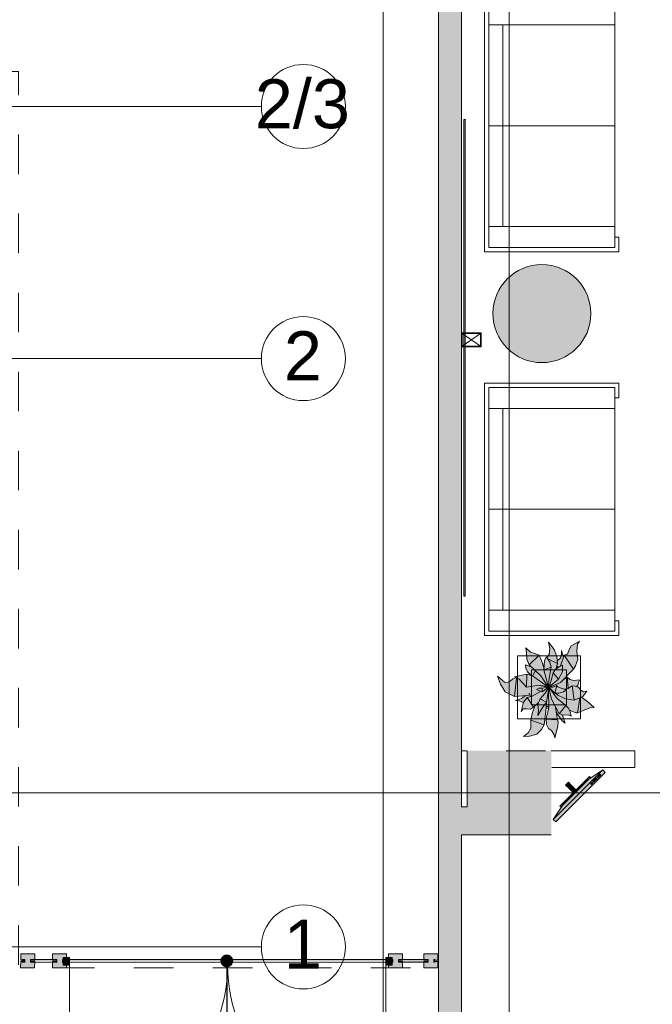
# Model space of a CAD drawing. Header units: millimetres. Extents: x -14761 to 157739, y -22400 to 107990.
# Tile 19 of 256: x 32953 to 37472, y 16490 to 23519. Entities that reach past the tile are written whole.
import ezdxf

# ---------------------------------------------------------------- set-up
doc = ezdxf.new("R2010")
doc.units = ezdxf.units.MM
doc.header["$MEASUREMENT"] = 0
doc.linetypes.add('Wipeout_Contour', pattern=[1000, 0, -1000])
doc.linetypes.add('Штриховая', pattern=[564.444447, 282.222223, -282.222223])
for name, color, linetype in [('АИ - Фасадная отделка', 7, 'Continuous'), ('Интерьер - Мебель', 7, 'Continuous'), ('Конструктив - ГКЛ', 7, 'Continuous'), ('Конструктив - Колонны', 7, 'Continuous'), ('Конструктив - Стены наружние фасад', 7, 'Continuous'), ('Конструктив - Фасадные стены сущ', 7, 'Continuous'), ('Местность - Забор', 7, 'Continuous'), ('Элемент Модели - Зона', 7, 'Continuous'), ('Элемент модели - Зоны уличных помещений', 7, 'Continuous'), ('Элемент Модели - Оси', 7, 'Continuous'), ('Элемент модели - Оси Улица Бани', 7, 'Continuous')]:
    doc.layers.add(name, color=color, linetype=linetype)
doc.styles.add('СГЕНЕРИР_СТИЛЬ_1', font='txt')
doc.dimstyles.new('СГЕНЕРИР_СТИЛЬ__1', dxfattribs={"dimtxt": 0.18, "dimasz": 182.4, "dimexe": 0.18, "dimexo": 0.0625, "dimgap": 0.09, "dimtad": 0, "dimtih": 1, "dimtoh": 1, "dimdec": 4, "dimzin": 0, "dimdsep": 46, "dimcen": 0.09, "dimadec": 0, "dimazin": 0, "dimtfac": 1, "dimtdec": 4, "dimtmove": 0, "dimatfit": 3, "dimldrblk": 'ARROWHEAD_11', "dimfxl": 0, "dimtolj": 1, "dimtzin": 0, "dimarcsym": 0})

# ---------------------------------------------------------------- blocks, each defined once
blk = doc.blocks.new('ARROWHEAD_11')
at = {"color": 0, "linetype": 'Continuous', "lineweight": 0}
blk.add_line((0, 0), (-1, 0), dxfattribs=at)
at = {"color": 0, "linetype": 'Continuous', "lineweight": 0, "const_width": 0.25, "flags": 128}
blk.add_lwpolyline([(-0.125, 0, 1), (0.125, 0, 1)], format="xyb", close=True, dxfattribs=at)

msp = doc.modelspace()

# ---------------------------------------------------------------- hatches: boundary and pattern name
at = {"layer": 'АИ - Фасадная отделка', "linetype": 'Continuous', "lineweight": 0, "true_color": 0xffffff}
msp.add_hatch(color=7, dxfattribs=at).paths.add_polyline_path([(36136.4, 19403.2), (36136.4, 22805.6), (36126.4, 22805.6), (36126.4, 19403.2)])
at = {"layer": 'Интерьер - Мебель', "linetype": 'Continuous', "lineweight": 0, "true_color": 0x3f3f3f}
msp.add_hatch(color=250, dxfattribs=at).paths.add_polyline_path([(36683.4, 21071.2, 1), (36683.4, 21771.2, 1)])
at = {"layer": 'Интерьер - Мебель', "linetype": 'Continuous', "lineweight": 0, "true_color": 0xffffff}
for points in [[(36365.4, 18832), (36388.8, 18774.7), (36421.4, 18720.4), (36486.8, 18688.5), (36566.7, 18693.9), (36539, 18675.2), (36495.9, 18659.1), (36521.8, 18655.5), (36550.4, 18643.8), (36535.3, 18579.7), (36550.8, 18598.3), (36593.6, 18598), (36601.2, 18597.4), (36624.6, 18611.7), (36633.6, 18619.8), (36613, 18565.9), (36606.5, 18525.1), (36605.1, 18469), (36586.1, 18427.3), (36551.4, 18400.8), (36595.2, 18404.6), (36646.4, 18419.3), (36681.1, 18452.6), (36699.1, 18485.6), (36714.8, 18607.4), (36730, 18593.5), (36713.4, 18529.4), (36715.4, 18487.5), (36729.7, 18459.7), (36752.5, 18444.8), (36770.1, 18414.7), (36774.9, 18392.3), (36797.6, 18474.6), (36796.9, 18513.6), (36786.2, 18570.1), (36824.8, 18518.3), (36848.8, 18496.1), (36831.9, 18555.5), (36861.8, 18555.7), (36873.4, 18556.9), (36892.1, 18547.5), (36881, 18588.9), (36931.7, 18571.3), (37027.3, 18606.2), (37057.4, 18609), (36966.9, 18682.9), (36976.5, 18687.1), (37004.3, 18726.6), (36980.5, 18720.7), (36962.7, 18732), (36944.2, 18753.4), (36932.9, 18757.4), (36941.1, 18767.7), (36952.5, 18805.5), (36911.7, 18800.9), (36882.2, 18808.5), (36863.4, 18824.6), (36844.6, 18812.8), (36908.3, 18881.6), (36924.1, 18905.4), (36939.4, 18951.2), (36933.6, 19010.7), (36938.3, 19060), (36952.8, 19083.3), (36891, 19046.5), (36865.4, 18990.6), (36843.6, 18981.9), (36838.6, 18969.2), (36823.6, 19016.4), (36824.8, 18991.2), (36817.3, 18961.5), (36794.3, 18944.1), (36791, 18973.5), (36771.8, 19023.6), (36729.8, 19076.6), (36741.4, 19029.2), (36736.2, 18988.3), (36719.9, 18967), (36716.1, 18971.7), (36705.3, 18950.9), (36698.7, 18885), (36688.4, 18925.3), (36663.3, 18983.7), (36603.2, 19003.7), (36568.6, 19035.1), (36574.8, 18999.7), (36576.2, 18954.1), (36592, 18913.1), (36606.5, 18899.4), (36565.5, 18913.2), (36569, 18890.4), (36580.4, 18863.4), (36604.2, 18839.1), (36575.6, 18846.5), (36487.5, 18828.5), (36504.1, 18819.3), (36476.5, 18814.7), (36466.6, 18805.6), (36450.2, 18793.9), (36436.2, 18788.2), (36416.2, 18790.3)], [(36782.5, 17792.1), (37136.1, 18145.6), (37118.4, 18163.3), (37012.3, 18092.6), (36835.6, 17915.8), (36764.9, 17809.7)], [(36817.9, 17898.1), (37030, 18110.3), (37023, 18117.3), (36810.8, 17905.2)], [(36858.6, 18048.4), (36879.8, 18069.6), (36872.7, 18076.7), (36851.5, 18055.5)], [(36908, 18002.4), (36925.7, 18020.1), (36878, 18067.8), (36860.3, 18050.2)]]:
    msp.add_hatch(color=7, dxfattribs=at).paths.add_polyline_path(points)
at = {"layer": 'Конструктив - Стены наружние фасад', "linetype": 'Continuous', "lineweight": 0, "true_color": 0x000000}
for points in [[(35945, 15257), (35960, 15257), (35960, 24120), (35945, 24120)], [(35990, 24120), (35960, 24120), (35960, 17900), (35990, 17900)], [(36110, 24120), (35990, 24120), (35990, 17900), (36110, 17900)], [(35990, 17700), (35960, 17700), (35960, 15257), (35990, 15257)], [(35990, 15257), (36110, 15257), (36110, 17700), (35990, 17700)]]:
    msp.add_hatch(color=18, dxfattribs=at).paths.add_polyline_path(points)
at = {"layer": 'Конструктив - Фасадные стены сущ', "linetype": 'Continuous', "lineweight": 0, "true_color": 0x000000}
for points in [[(35990, 17700), (35990, 17900), (35960, 17900), (35960, 17700)], [(36110, 17700), (36110, 17900), (35990, 17900), (35990, 17700)], [(36110, 17700), (36150, 17700), (36150, 17900), (36110, 17900)]]:
    msp.add_hatch(color=18, dxfattribs=at).paths.add_polyline_path(points)
at = {"layer": 'Местность - Забор', "linetype": 'Continuous', "lineweight": 0, "true_color": 0x000000}
for points in [[(33258.5, 16809.5), (33258.5, 16789.5), (35618.4, 16790), (35618.4, 16810)], [(33263.4, 16825), (33263.4, 16770), (33308.4, 16770), (33308.4, 16825)], [(35613.4, 16770), (35613.4, 16825), (35568.4, 16825), (35568.4, 16770)]]:
    msp.add_hatch(color=18, dxfattribs=at).paths.add_polyline_path(points)

# ---------------------------------------------------------------- linework, layer by layer
at = {"layer": 'АИ - Фасадная отделка', "color": 7, "linetype": 'Continuous', "lineweight": 15}
for q in [(36126.4, 22805.6), (36136.4, 19403.2)]:
    msp.add_line((36136.4, 22805.6), q, dxfattribs=at)
at = {"layer": 'АИ - Фасадная отделка', "color": 7, "linetype": 'Continuous', "lineweight": 15, "flags": 128}
msp.add_lwpolyline([(36136.4, 19403.2), (36126.4, 19403.2), (36126.4, 22805.6), (36136.4, 22805.6)], close=True, dxfattribs=at)
at = {"layer": 'АИ - Фасадная отделка', "color": 7, "linetype": 'Continuous', "lineweight": 15}
msp.add_point((36136.4, 22805.6), dxfattribs=at)
at = {"layer": 'Интерьер - Мебель', "color": 7, "linetype": 'Continuous', "lineweight": 15}
for p, q in [((36273.5, 21861.8), (36273.5, 23661.8)), ((36303.5, 23631.8), (36303.5, 21891.8)), ((37203.5, 21891.8), (37203.5, 23631.8)), ((37203.5, 23481.8), (36303.5, 23481.8)), ((36403.5, 22041.8), (36403.5, 23481.8)), ((37203.5, 22761.8), (36303.5, 22761.8)), ((37203.5, 22041.8), (36303.5, 22041.8)), ((37233.5, 21966.8), (37203.5, 21966.8)), ((37233.5, 21861.8), (37233.5, 21966.8)), ((37233.5, 21861.8), (36273.5, 21861.8)), ((36303.5, 21891.8), (37203.5, 21891.8)), ((36273.5, 19123.8), (36273.5, 20923.8)), ((37233.5, 20923.8), (36273.5, 20923.8)), ((37203.5, 20893.8), (36303.5, 20893.8)), ((36303.5, 20893.8), (36303.5, 19153.8)), ((37203.5, 19153.8), (37203.5, 20893.8)), ((37233.5, 20923.8), (37233.5, 20818.8)), ((37233.5, 20818.8), (37203.5, 20818.8)), ((37203.5, 20743.8), (36303.5, 20743.8)), ((36403.5, 19303.8), (36403.5, 20743.8)), ((37203.5, 20023.8), (36303.5, 20023.8)), ((37203.5, 19303.8), (36303.5, 19303.8)), ((37233.5, 19228.8), (37203.5, 19228.8)), ((37233.5, 19123.8), (37233.5, 19228.8)), ((37233.5, 19123.8), (36273.5, 19123.8)), ((36303.5, 19153.8), (37203.5, 19153.8)), ((36729.8, 19076.6), (36741.4, 19029.2)), ((36729.8, 19076.6), (36771.8, 19023.6)), ((36729.8, 19076.6), (36741.4, 19029.2)), ((36729.8, 19076.6), (36771.8, 19023.6)), ((36891, 19046.5), (36952.8, 19083.3)), ((36891, 19046.5), (36952.8, 19083.3)), ((36933.6, 19010.7), (36938.3, 19060)), ((36933.6, 19010.7), (36938.3, 19060)), ((36938.3, 19060), (36952.8, 19083.3)), ((36938.3, 19060), (36952.8, 19083.3)), ((36568.6, 19035.1), (36574.8, 18999.7)), ((36568.6, 19035.1), (36603.2, 19003.7)), ((36568.6, 19035.1), (36574.8, 18999.7)), ((36568.6, 19035.1), (36603.2, 19003.7)), ((36574.8, 18999.7), (36576.2, 18954.1)), ((36574.8, 18999.7), (36576.2, 18954.1)), ((36592, 18913.1), (36663.3, 18983.7)), ((36592, 18913.1), (36663.3, 18983.7)), ((36603.2, 19003.7), (36633.1, 18994.5)), ((36603.2, 19003.7), (36633.1, 18994.5)), ((36633.1, 18994.5), (36663.3, 18983.7)), ((36633.1, 18994.5), (36663.3, 18983.7)), ((36663.3, 18983.7), (36688.4, 18925.3)), ((36663.3, 18983.7), (36688.4, 18925.3)), ((36719.9, 18967), (36736.2, 18988.3)), ((36719.9, 18967), (36736.2, 18988.3)), ((36736.2, 18988.3), (36741.4, 19029.2)), ((36736.2, 18988.3), (36741.4, 19029.2)), ((36771.8, 19023.6), (36791, 18973.5)), ((36771.8, 19023.6), (36791, 18973.5)), ((36816.7, 18906.9), (36843.6, 18981.9)), ((36816.7, 18906.9), (36843.6, 18981.9)), ((36817.3, 18961.5), (36824.8, 18991.2)), ((36817.3, 18961.5), (36824.8, 18991.2)), ((36823.6, 19016.4), (36824.8, 18991.2)), ((36823.6, 19016.4), (36838.6, 18969.2)), ((36823.6, 19016.4), (36824.8, 18991.2)), ((36823.6, 19016.4), (36838.6, 18969.2)), ((36843.6, 18981.9), (36865.4, 18990.6)), ((36843.6, 18981.9), (36865.4, 18990.6)), ((36843.6, 18981.9), (36908.3, 18881.6)), ((36843.6, 18981.9), (36908.3, 18881.6)), ((36865.4, 18990.6), (36875.3, 19015.9)), ((36865.4, 18990.6), (36875.3, 19015.9)), ((36875.3, 19015.9), (36891, 19046.5)), ((36875.3, 19015.9), (36891, 19046.5)), ((36933.6, 19010.7), (36939.4, 18951.2)), ((36933.6, 19010.7), (36939.4, 18951.2)), ((36508.4, 18978.5), (36508.4, 18528.5)), ((36958.4, 18978.5), (36508.4, 18978.5)), ((36565.5, 18913.2), (36569, 18890.4)), ((36565.5, 18913.2), (36606.5, 18899.4)), ((36565.5, 18913.2), (36569, 18890.4)), ((36565.5, 18913.2), (36606.5, 18899.4)), ((36576.2, 18954.1), (36592, 18913.1)), ((36576.2, 18954.1), (36592, 18913.1)), ((36592, 18913.1), (36675.5, 18835.9)), ((36592, 18913.1), (36675.5, 18835.9)), ((36688.4, 18925.3), (36698.7, 18885.1)), ((36688.4, 18925.3), (36698.7, 18885.1)), ((36698.3, 18879), (36702.3, 18945.1)), ((36698.3, 18879), (36702.3, 18945.1)), ((36702.3, 18945.1), (36716.1, 18971.7)), ((36702.3, 18945.1), (36716.1, 18971.7)), ((36716.1, 18971.7), (36740, 18931.6)), ((36716.1, 18971.7), (36740, 18931.6)), ((36726.8, 18955.9), (36794.7, 18923.6)), ((36726.8, 18955.9), (36794.7, 18923.6)), ((36740, 18931.6), (36750.1, 18897.4)), ((36740, 18931.6), (36750.1, 18897.4)), ((36784.5, 18886.9), (36794.7, 18923.6)), ((36784.5, 18886.9), (36794.7, 18923.6)), ((36791, 18973.5), (36794.7, 18923.6)), ((36791, 18973.5), (36794.7, 18923.6)), ((36794.3, 18944.1), (36817.3, 18961.5)), ((36794.3, 18944.1), (36817.3, 18961.5)), ((36806.7, 18900.2), (36830.8, 18911.3)), ((36806.7, 18900.2), (36830.8, 18911.3)), ((36830, 18863.3), (36830.8, 18911.3)), ((36830, 18863.3), (36830.8, 18911.3)), ((36924.1, 18905.4), (36939.4, 18951.2)), ((36924.1, 18905.4), (36939.4, 18951.2)), ((36958.4, 18528.5), (36958.4, 18978.5)), ((36487.5, 18828.5), (36575.6, 18846.5)), ((36487.5, 18828.5), (36575.6, 18846.5)), ((36569, 18890.4), (36580.4, 18863.4)), ((36569, 18890.4), (36580.4, 18863.4)), ((36572.9, 18755.3), (36575.6, 18846.5)), ((36572.9, 18755.3), (36575.6, 18846.5)), ((36575.6, 18846.5), (36615.6, 18835.5)), ((36575.6, 18846.5), (36615.6, 18835.5)), ((36580.4, 18863.4), (36604.2, 18839.1)), ((36580.4, 18863.4), (36604.2, 18839.1)), ((36608.4, 18878.5), (36608.4, 18628.5)), ((36858.4, 18878.5), (36608.4, 18878.5)), ((36619.9, 18835.5), (36635.8, 18870.2)), ((36619.9, 18835.5), (36635.8, 18870.2)), ((36695.1, 18897.7), (36699.4, 18899.1)), ((36695.1, 18897.7), (36699.4, 18899.1)), ((36698.3, 18879), (36750.1, 18897.4)), ((36698.3, 18879), (36750.1, 18897.4)), ((36698.3, 18879), (36731.9, 18755.2)), ((36698.3, 18879), (36731.9, 18755.2)), ((36735.2, 18817.6), (36750.1, 18897.4)), ((36735.2, 18817.6), (36750.1, 18897.4)), ((36751, 18802.2), (36764.3, 18857.6)), ((36751, 18802.2), (36764.3, 18857.6)), ((36764.3, 18857.6), (36781, 18883.4)), ((36764.3, 18857.6), (36781, 18883.4)), ((36764.3, 18857.6), (36803.3, 18812.2)), ((36764.3, 18857.6), (36803.3, 18812.2)), ((36781, 18883.4), (36806.7, 18900.2)), ((36781, 18883.4), (36806.7, 18900.2)), ((36790.7, 18905.2), (36801.8, 18897.5)), ((36790.7, 18905.2), (36801.8, 18897.5)), ((36803.3, 18812.2), (36830, 18863.3)), ((36803.3, 18812.2), (36830, 18863.3)), ((36816.9, 18787.6), (36908.3, 18881.6)), ((36816.9, 18787.6), (36908.3, 18881.6)), ((36858.4, 18628.5), (36858.4, 18878.5)), ((36908.3, 18881.6), (36924.1, 18905.4)), ((36908.3, 18881.6), (36924.1, 18905.4)), ((36365.4, 18832), (36388.8, 18774.7)), ((36365.4, 18832), (36416.2, 18790.3)), ((36365.4, 18832), (36388.8, 18774.7)), ((36365.4, 18832), (36416.2, 18790.3)), ((36388.8, 18774.7), (36421.4, 18720.4)), ((36388.8, 18774.7), (36421.4, 18720.4)), ((36416.2, 18790.3), (36436.2, 18788.2)), ((36416.2, 18790.3), (36436.2, 18788.2)), ((36436.2, 18788.2), (36456.7, 18796.5)), ((36436.2, 18788.2), (36456.7, 18796.5)), ((36456.7, 18796.5), (36476.5, 18814.7)), ((36456.7, 18796.5), (36476.5, 18814.7)), ((36476.5, 18814.7), (36499.3, 18822)), ((36476.5, 18814.7), (36499.3, 18822)), ((36486.8, 18688.5), (36503.1, 18817.5)), ((36486.8, 18688.5), (36503.1, 18817.5)), ((36487.5, 18828.5), (36520.7, 18810.2)), ((36487.5, 18828.5), (36520.7, 18810.2)), ((36520.7, 18810.2), (36572.9, 18755.3)), ((36520.7, 18810.2), (36572.9, 18755.3)), ((36572.9, 18755.3), (36660.7, 18768.2)), ((36572.9, 18755.3), (36660.7, 18768.2)), ((36615.6, 18835.5), (36724.3, 18757.9)), ((36615.6, 18835.5), (36724.3, 18757.9)), ((36660.7, 18768.2), (36724.3, 18757.9)), ((36660.7, 18768.2), (36724.3, 18757.9)), ((36675.5, 18835.9), (36728.2, 18755.9)), ((36675.5, 18835.9), (36728.2, 18755.9)), ((36731.9, 18755.2), (36735.2, 18817.6)), ((36731.9, 18755.2), (36735.2, 18817.6)), ((36737, 18762.7), (36751, 18802.2)), ((36737, 18762.7), (36751, 18802.2)), ((36739.1, 18759.4), (36803.3, 18812.2)), ((36739.1, 18759.4), (36803.3, 18812.2)), ((36743.8, 18756.7), (36816.9, 18787.6)), ((36743.8, 18756.7), (36816.9, 18787.6)), ((36842, 18812), (36863.4, 18824.6)), ((36842, 18812), (36863.4, 18824.6)), ((36843.8, 18815.6), (36844.6, 18812.8)), ((36843.8, 18815.6), (36844.6, 18812.8)), ((36863.4, 18824.6), (36870.6, 18747.4)), ((36863.4, 18824.6), (36882.2, 18808.5)), ((36863.4, 18824.6), (36870.6, 18747.4)), ((36863.4, 18824.6), (36882.2, 18808.5)), ((36882.2, 18808.5), (36911.7, 18800.9)), ((36882.2, 18808.5), (36911.7, 18800.9)), ((36911.7, 18800.9), (36952.5, 18805.5)), ((36911.7, 18800.9), (36952.5, 18805.5)), ((36941.1, 18767.7), (36952.5, 18805.5)), ((36941.1, 18767.7), (36952.5, 18805.5)), ((36421.4, 18720.4), (36486.8, 18688.5)), ((36421.4, 18720.4), (36486.8, 18688.5)), ((36577.4, 18695.4), (36596.4, 18699.4)), ((36577.4, 18695.4), (36596.4, 18699.4)), ((36593.1, 18711.6), (36601.3, 18687.7)), ((36593.1, 18711.6), (36601.3, 18687.7)), ((36614.7, 18690.4), (36674.6, 18723)), ((36614.7, 18690.4), (36674.6, 18723)), ((36645, 18737.6), (36660.9, 18747.8)), ((36645, 18737.6), (36660.9, 18747.8)), ((36645, 18737.6), (36685.1, 18719.7)), ((36645, 18737.6), (36685.1, 18719.7)), ((36660.9, 18747.8), (36684.8, 18746.9)), ((36660.9, 18747.8), (36684.8, 18746.9)), ((36661.2, 18767.9), (36662.3, 18767.6)), ((36661.2, 18767.9), (36662.3, 18767.6)), ((36667.9, 18766.4), (36670.1, 18765.9)), ((36667.9, 18766.4), (36670.1, 18765.9)), ((36671.8, 18671.2), (36706.4, 18711.2)), ((36671.8, 18671.2), (36706.4, 18711.2)), ((36674.6, 18765), (36679, 18764)), ((36674.6, 18765), (36679, 18764)), ((36681.3, 18763.5), (36713.6, 18756.5)), ((36681.3, 18763.5), (36713.6, 18756.5)), ((36684.8, 18746.9), (36731.9, 18755.2)), ((36684.8, 18746.9), (36731.9, 18755.2)), ((36684.8, 18746.9), (36685.1, 18719.7)), ((36684.8, 18746.9), (36685.1, 18719.7)), ((36685.1, 18719.7), (36727.4, 18751.7)), ((36685.1, 18719.7), (36727.4, 18751.7)), ((36706.4, 18711.2), (36725.6, 18741.6)), ((36706.4, 18711.2), (36725.6, 18741.6)), ((36717.5, 18646.6), (36733.4, 18748.7)), ((36717.5, 18646.6), (36733.4, 18748.7)), ((36727.1, 18741.8), (36734.5, 18755.6)), ((36727.1, 18741.8), (36734.5, 18755.6)), ((36727.9, 18752), (36734.5, 18755.6)), ((36727.9, 18752), (36734.5, 18755.6)), ((36729.1, 18754.7), (36731.3, 18754.1)), ((36729.1, 18754.7), (36731.3, 18754.1)), ((36730.8, 18754.3), (36731.9, 18755.2)), ((36730.8, 18754.3), (36731.9, 18755.2)), ((36731.1, 18730.8), (36733.3, 18605.9)), ((36731.1, 18730.8), (36733.3, 18605.9)), ((36733.3, 18749.6), (36753.3, 18668.3)), ((36733.3, 18749.6), (36753.3, 18668.3)), ((36733.6, 18753.6), (36741.5, 18751.7)), ((36733.6, 18753.6), (36741.5, 18751.7)), ((36733.6, 18750.8), (36750.5, 18736.4)), ((36733.6, 18750.8), (36750.5, 18736.4)), ((36737.3, 18755), (36761.3, 18754.4)), ((36737.3, 18755), (36761.3, 18754.4)), ((36740, 18744.4), (36792.5, 18674.1)), ((36740, 18744.4), (36792.5, 18674.1)), ((36741.7, 18745.5), (36776.1, 18711.4)), ((36741.7, 18745.5), (36776.1, 18711.4)), ((36761.3, 18754.4), (36789.7, 18765.2)), ((36761.3, 18754.4), (36789.7, 18765.2)), ((36776.1, 18711.4), (36789.7, 18765.2)), ((36776.1, 18711.4), (36789.7, 18765.2)), ((36776.1, 18711.4), (36803.9, 18711.8)), ((36776.1, 18711.4), (36803.9, 18711.8)), ((36780.6, 18710.6), (36797.5, 18696.1)), ((36780.6, 18710.6), (36797.5, 18696.1)), ((36789.7, 18765.2), (36798.6, 18756.1)), ((36789.7, 18765.2), (36798.6, 18756.1)), ((36798.6, 18756.1), (36815.3, 18749.6)), ((36798.6, 18756.1), (36815.3, 18749.6)), ((36803.9, 18711.8), (36837.4, 18720.5)), ((36803.9, 18711.8), (36837.4, 18720.5)), ((36815.3, 18749.6), (36856, 18735.3)), ((36815.3, 18749.6), (36856, 18735.3)), ((36837.4, 18720.5), (36856, 18735.3)), ((36837.4, 18720.5), (36856, 18735.3)), ((36843.1, 18740.8), (36870.6, 18745.1)), ((36843.1, 18740.8), (36870.6, 18745.1)), ((36870.6, 18745.1), (36900.2, 18763.1)), ((36870.6, 18745.1), (36900.2, 18763.1)), ((36900.2, 18763.1), (36914, 18660.2)), ((36900.2, 18763.1), (36921.5, 18761.5)), ((36900.2, 18763.1), (36914, 18660.2)), ((36900.2, 18763.1), (36921.5, 18761.5)), ((36921.5, 18761.5), (36944.2, 18753.4)), ((36921.5, 18761.5), (36944.2, 18753.4)), ((36931.2, 18757.5), (36941.1, 18767.7)), ((36931.2, 18757.5), (36941.1, 18767.7)), ((36944.2, 18753.4), (36962.7, 18732)), ((36944.2, 18753.4), (36962.7, 18732)), ((36962.7, 18732), (36980.5, 18720.7)), ((36962.7, 18732), (36980.5, 18720.7)), ((36976.5, 18687.1), (37004.3, 18726.6)), ((36976.5, 18687.1), (37004.3, 18726.6)), ((36980.5, 18720.7), (37004.3, 18726.6)), ((36980.5, 18720.7), (37004.3, 18726.6)), ((36486.8, 18688.5), (36577.4, 18695.4)), ((36486.8, 18688.5), (36577.4, 18695.4)), ((36495.9, 18659.1), (36537.3, 18674.1)), ((36495.9, 18659.1), (36537.3, 18674.1)), ((36495.9, 18659.1), (36521.8, 18655.5)), ((36495.9, 18659.1), (36521.8, 18655.5)), ((36521.8, 18655.5), (36550.4, 18643.8)), ((36521.8, 18655.5), (36550.4, 18643.8)), ((36535.3, 18579.7), (36551.7, 18646.3)), ((36535.3, 18579.7), (36551.7, 18646.3)), ((36537.3, 18674.1), (36566.7, 18693.9)), ((36537.3, 18674.1), (36566.7, 18693.9)), ((36551.7, 18646.3), (36579.1, 18680.7)), ((36551.7, 18646.3), (36579.1, 18680.7)), ((36579.1, 18680.7), (36614.7, 18690.4)), ((36579.1, 18680.7), (36614.7, 18690.4)), ((36579.1, 18680.7), (36624.6, 18611.7)), ((36579.1, 18680.7), (36624.6, 18611.7)), ((36608.4, 18628.5), (36858.4, 18628.5)), ((36624.6, 18611.7), (36660.1, 18645.6)), ((36624.6, 18611.7), (36660.1, 18645.6)), ((36654.2, 18629.7), (36671.8, 18671.2)), ((36654.2, 18629.7), (36671.8, 18671.2)), ((36654.2, 18629.7), (36658.8, 18588.6)), ((36654.2, 18629.7), (36658.8, 18588.6)), ((36669.2, 18670.3), (36671.8, 18671.2)), ((36669.2, 18670.3), (36671.8, 18671.2)), ((36669.2, 18670.3), (36717.5, 18646.6)), ((36669.2, 18670.3), (36717.5, 18646.6)), ((36671.8, 18671.2), (36717.5, 18646.6)), ((36671.8, 18671.2), (36717.5, 18646.6)), ((36684.5, 18605.4), (36717.5, 18646.6)), ((36684.5, 18605.4), (36717.5, 18646.6)), ((36712.9, 18583.8), (36716.1, 18643.8)), ((36712.9, 18583.8), (36716.1, 18643.8)), ((36753.3, 18668.3), (36807.9, 18563.1)), ((36753.3, 18668.3), (36807.9, 18563.1)), ((36792.5, 18674.1), (36854.8, 18624.2)), ((36792.5, 18674.1), (36854.8, 18624.2)), ((36797.5, 18696.1), (36851.7, 18670.9)), ((36797.5, 18696.1), (36851.7, 18670.9)), ((36851.7, 18670.9), (36914, 18660.2)), ((36851.7, 18670.9), (36914, 18660.2)), ((36914, 18660.2), (36976.5, 18687.1)), ((36914, 18660.2), (36976.5, 18687.1)), ((36937.4, 18570.6), (36955.5, 18675.9)), ((36937.4, 18570.6), (36955.5, 18675.9)), ((36966.9, 18682.9), (37009.3, 18651.5)), ((36966.9, 18682.9), (37009.3, 18651.5)), ((37009.3, 18651.5), (37057.4, 18609)), ((37009.3, 18651.5), (37057.4, 18609)), ((36535.3, 18579.7), (36550.8, 18598.3)), ((36535.3, 18579.7), (36550.8, 18598.3)), ((36550.8, 18598.3), (36575.7, 18599.4)), ((36550.8, 18598.3), (36575.7, 18599.4)), ((36575.7, 18599.4), (36601.2, 18597.4)), ((36575.7, 18599.4), (36601.2, 18597.4)), ((36601.2, 18597.4), (36624.6, 18611.7)), ((36601.2, 18597.4), (36624.6, 18611.7)), ((36605.5, 18518.7), (36613.3, 18567.2)), ((36605.5, 18518.7), (36613.3, 18567.2)), ((36613.3, 18567.2), (36633.6, 18619.8)), ((36613.3, 18567.2), (36633.6, 18619.8)), ((36655.6, 18551.8), (36684.5, 18605.4)), ((36655.6, 18551.8), (36684.5, 18605.4)), ((36655.6, 18551.8), (36658.8, 18588.6)), ((36655.6, 18551.8), (36658.8, 18588.6)), ((36699.1, 18485.6), (36712.9, 18583.8)), ((36699.1, 18485.6), (36712.9, 18583.8)), ((36713.4, 18529.4), (36733.3, 18605.9)), ((36713.4, 18529.4), (36733.3, 18605.9)), ((36714.8, 18607.4), (36724.8, 18605.4)), ((36714.8, 18607.4), (36724.8, 18605.4)), ((36716, 18617.3), (36725.3, 18615.4)), ((36716, 18617.3), (36725.3, 18615.4)), ((36724.8, 18605.4), (36732.6, 18605.8)), ((36724.8, 18605.4), (36732.6, 18605.8)), ((36725.3, 18615.4), (36731.9, 18615.8)), ((36725.3, 18615.4), (36731.9, 18615.8)), ((36777.4, 18620.3), (36794.9, 18519.8)), ((36777.4, 18620.3), (36794.9, 18519.8)), ((36781.7, 18605.7), (36784, 18607.1)), ((36781.7, 18605.7), (36784, 18607.1)), ((36785.5, 18576.2), (36796.9, 18556.2)), ((36785.5, 18576.2), (36796.9, 18556.2)), ((36807.9, 18563.1), (36854.8, 18624.2)), ((36807.9, 18563.1), (36854.8, 18624.2)), ((36809.5, 18565.2), (36831.9, 18555.5)), ((36809.5, 18565.2), (36831.9, 18555.5)), ((36854.8, 18624.2), (36872.3, 18607.6)), ((36854.8, 18624.2), (36872.3, 18607.6)), ((36872.3, 18607.6), (36885.3, 18579.4)), ((36872.3, 18607.6), (36885.3, 18579.4)), ((36881, 18588.9), (36925.9, 18572)), ((36881, 18588.9), (36925.9, 18572)), ((36885.3, 18579.4), (36892.1, 18547.5)), ((36885.3, 18579.4), (36892.1, 18547.5)), ((36925.9, 18572), (36937.4, 18570.6)), ((36925.9, 18572), (36937.4, 18570.6)), ((36937.4, 18570.6), (36991.5, 18591.3)), ((36937.4, 18570.6), (36991.5, 18591.3)), ((36991.5, 18591.3), (37027.3, 18606.2)), ((36991.5, 18591.3), (37027.3, 18606.2)), ((37027.3, 18606.2), (37057.4, 18609)), ((37027.3, 18606.2), (37057.4, 18609)), ((36508.4, 18528.5), (36958.4, 18528.5)), ((36605.1, 18462.3), (36605.5, 18518.7)), ((36605.1, 18462.3), (36605.5, 18518.7)), ((36605.5, 18518.7), (36699.1, 18485.6)), ((36605.5, 18518.7), (36699.1, 18485.6)), ((36713.4, 18529.4), (36790.5, 18520.3)), ((36713.4, 18529.4), (36790.5, 18520.3)), ((36714.1, 18526.2), (36715.4, 18487.5)), ((36714.1, 18526.2), (36794.9, 18519.8)), ((36714.1, 18526.2), (36715.4, 18487.5)), ((36714.1, 18526.2), (36794.9, 18519.8)), ((36715.4, 18487.5), (36729.7, 18459.7)), ((36715.4, 18487.5), (36729.7, 18459.7)), ((36794.9, 18519.8), (36799, 18507.4)), ((36794.9, 18519.8), (36799, 18507.4)), ((36796.9, 18556.2), (36828.3, 18513.4)), ((36796.9, 18556.2), (36828.3, 18513.4)), ((36797.6, 18474.6), (36799, 18507.4)), ((36797.6, 18474.6), (36799, 18507.4)), ((36828.3, 18513.4), (36848.8, 18496.1)), ((36828.3, 18513.4), (36848.8, 18496.1)), ((36831.2, 18554.8), (36848.8, 18496.1)), ((36831.2, 18554.8), (36848.8, 18496.1)), ((36831.9, 18555.5), (36850.2, 18554.5)), ((36831.9, 18555.5), (36850.2, 18554.5)), ((36850.2, 18554.5), (36873.4, 18556.9)), ((36850.2, 18554.5), (36873.4, 18556.9)), ((36873.4, 18556.9), (36892.1, 18547.5)), ((36873.4, 18556.9), (36892.1, 18547.5)), ((36551.4, 18400.8), (36586.1, 18427.3)), ((36551.4, 18400.8), (36586.1, 18427.3)), ((36586.1, 18427.3), (36605.1, 18462.3)), ((36586.1, 18427.3), (36605.1, 18462.3)), ((36595.2, 18404.6), (36646.4, 18419.3)), ((36595.2, 18404.6), (36646.4, 18419.3)), ((36646.4, 18419.3), (36681.1, 18452.6)), ((36646.4, 18419.3), (36681.1, 18452.6)), ((36681.1, 18452.6), (36699.1, 18485.6)), ((36681.1, 18452.6), (36699.1, 18485.6)), ((36729.7, 18459.7), (36752.5, 18444.8)), ((36729.7, 18459.7), (36752.5, 18444.8)), ((36752.5, 18444.8), (36770.1, 18414.7)), ((36752.5, 18444.8), (36770.1, 18414.7)), ((36774.9, 18392.3), (36797.6, 18474.6)), ((36774.9, 18392.3), (36797.6, 18474.6)), ((36551.4, 18400.8), (36595.2, 18404.6)), ((36551.4, 18400.8), (36595.2, 18404.6)), ((36770.1, 18414.7), (36774.9, 18392.3)), ((36770.1, 18414.7), (36774.9, 18392.3)), ((36764.9, 17809.7), (37118.4, 18163.3)), ((37030.3, 18062.8), (37042.1, 18074.6)), ((37046.5, 18070.2), (37034.7, 18058.4)), ((37042.1, 18074.6), (37046.5, 18070.2)), ((37048, 18080.5), (37071.6, 18104.1)), ((37052.4, 18076.1), (37048, 18080.5)), ((37076, 18099.6), (37052.4, 18076.1)), ((37071.6, 18104.1), (37076, 18099.6)), ((37077.5, 18110), (37101, 18133.5)), ((37081.9, 18105.5), (37077.5, 18110)), ((37105.4, 18129.1), (37081.9, 18105.5)), ((37101, 18133.5), (37105.4, 18129.1)), ((37034.7, 18058.4), (37030.3, 18062.8))]:
    msp.add_line(p, q, dxfattribs=at)
at = {"layer": 'Интерьер - Мебель', "color": 7, "linetype": 'Continuous', "lineweight": 15, "flags": 128}
msp.add_lwpolyline([(36683.4, 21071.2, 1), (36683.4, 21771.2, 1)], format="xyb", close=True, dxfattribs=at)
for points in [[(36782.5, 17792.1), (37136.1, 18145.6), (37118.4, 18163.3), (37012.3, 18092.6), (36835.6, 17915.8), (36764.9, 17809.7)], [(36817.9, 17898.1), (37030, 18110.3), (37023, 18117.3), (36810.8, 17905.2)], [(36858.6, 18048.4), (36879.8, 18069.6), (36872.7, 18076.7), (36851.5, 18055.5)], [(36908, 18002.4), (36925.7, 18020.1), (36878, 18067.8), (36860.3, 18050.2)]]:
    msp.add_lwpolyline(points, close=True, dxfattribs=at)
at = {"layer": 'Интерьер - Мебель', "color": 7, "linetype": 'Continuous', "lineweight": 15}
msp.add_arc((36893, 18035.1), 12.5, 45, 225, dxfattribs=at)
at = {"layer": 'Конструктив - Колонны', "color": 7, "linetype": 'Continuous', "lineweight": 15}
for p, q in [((36450, 18080), (36450, 18380)), ((36370, 18000), (36070, 18000)), ((36530, 18000), (36830, 18000)), ((36450, 17920), (36450, 17620))]:
    msp.add_line(p, q, dxfattribs=at)
at = {"layer": 'Конструктив - Колонны', "color": 7, "linetype": 'Continuous', "lineweight": 15, "flags": 128}
for points in [[(36150, 18300), (36150, 17900)], [(36150, 17700), (36750, 17700)]]:
    msp.add_lwpolyline(points, dxfattribs=at)
at = {"layer": 'Конструктив - Колонны', "color": 7, "linetype": 'Continuous', "lineweight": 15}
msp.add_point((36450, 18000), dxfattribs=at)
at = {"layer": 'Конструктив - Стены наружние фасад', "color": 7, "linetype": 'Continuous', "lineweight": 15, "flags": 128}
for points in [[(35945, 24120), (35945, 15257)], [(36110, 17900), (36110, 24120)], [(36110, 15257), (36110, 17700)]]:
    msp.add_lwpolyline(points, dxfattribs=at)
at = {"layer": 'Конструктив - Фасадные стены сущ', "color": 7, "linetype": 'Continuous', "lineweight": 15}
for p, q in [((36245, 21279.6), (36115, 21189.6)), ((36115, 21279.6), (36245, 21189.6))]:
    msp.add_line(p, q, dxfattribs=at)
for points in [[(36110, 21184.6), (36110, 21284.6), (36250, 21284.6), (36250, 21184.6)], [(36115, 21189.6), (36115, 21279.6), (36245, 21279.6), (36245, 21189.6)]]:
    msp.add_lwpolyline(points, close=True, dxfattribs=at)
at = {"layer": 'Конструктив - Фасадные стены сущ', "color": 7, "linetype": 'Continuous', "lineweight": 15, "flags": 128}
for points in [[(36150, 17900), (36110, 17900)], [(36110, 17700), (36150, 17700)]]:
    msp.add_lwpolyline(points, dxfattribs=at)
at = {"layer": 'Местность - Забор', "color": 7, "linetype": 'Continuous', "lineweight": 15}
for p, q in [((32960.7, 16850), (33060.7, 16849.8)), ((33188.5, 16849.5), (33288.5, 16849.5)), ((33258.5, 16804.5), (33258.5, 16794.5)), ((33288.5, 16804.5), (33258.5, 16804.5)), ((33288.5, 16849.5), (33288.5, 16804.5)), ((35688.4, 16850), (35588.4, 16850)), ((35588.4, 16850), (35588.4, 16805)), ((35618.4, 16805), (35588.4, 16805)), ((35618.4, 16805), (35618.4, 16795)), ((35940.6, 16850), (35840.6, 16850)), ((32960.5, 16750), (33060.5, 16749.8)), ((33188.4, 16749.5), (33288.4, 16749.5)), ((33288.5, 16794.5), (33258.5, 16794.5)), ((33288.5, 16794.5), (33288.4, 16749.5)), ((33308.4, 16770), (33308.4, 15640)), ((35568.4, 16770), (35568.4, 15640)), ((35588.4, 16795), (35588.4, 16750)), ((35618.4, 16795), (35588.4, 16795)), ((35688.4, 16750), (35588.4, 16750)), ((35940.6, 16750), (35840.6, 16750))]:
    msp.add_line(p, q, dxfattribs=at)
at = {"layer": 'Местность - Забор', "color": 7, "linetype": 'Continuous', "lineweight": 15, "flags": 128}
for points in [[(33258.5, 16809.5), (33258.5, 16789.5), (35618.4, 16790), (35618.4, 16810)], [(33263.4, 16825), (33308.4, 16825), (33308.4, 16770), (33263.4, 16770)], [(35613.4, 16770), (35568.4, 16770), (35568.4, 16825), (35613.4, 16825)]]:
    msp.add_lwpolyline(points, close=True, dxfattribs=at)
at = {"layer": 'Местность - Забор', "color": 7, "linetype": 'Continuous', "lineweight": 15}
for centre, start, end in [((33308.4, 16770), 270, 0), ((35568.4, 16770), 180, 270)]:
    msp.add_arc(centre, 1130, start, end, dxfattribs=at)
at = {"layer": 'Элемент Модели - Зона', "color": 7, "linetype": 'Штриховая', "lineweight": 15, "flags": 128}
msp.add_lwpolyline([(36150, 27537.5), (36110, 27537.5), (36110, 18300), (45300, 18300), (67804.7, 18300), (67804.7, 23083), (71685.9, 26964.1), (71700.1, 26950), (71720, 26950), (71720, 26970), (71680.1, 26970), (71680.1, 27033.7), (67804.7, 30909), (67804.7, 33689.5), (65654.7, 33689.5), (65654.7, 36080), (63300, 36080), (63300, 35700), (62700, 35700), (62700, 36080), (54300, 36080), (54300, 35700), (54244.8, 35700), (54244.8, 34598), (50682, 31035.3), (45300, 31035.3), (45300, 27650), (45300, 27537.5), (45300, 27050), (44700, 27050), (44700, 27537.5), (36750, 27537.5), (36750, 27050), (36150, 27050)], close=True, dxfattribs=at)
at = {"layer": 'Элемент модели - Зоны уличных помещений', "color": 7, "linetype": 'Штриховая', "lineweight": 15, "flags": 128}
msp.add_lwpolyline([(-10488.9, 25549.5), (-9847.4, 25549.5), (265.3, 25526.5), (28145.4, 25549.5), (28145.4, 23149.5), (32945.4, 23149.5), (32945.4, 16750), (35945, 16750), (35945, 28824.9), (29945.3, 28824.9), (29945.3, 30049.5), (-10545, 30049.5)], close=True, dxfattribs=at)
at = {"layer": 'Элемент Модели - Оси', "color": 7, "linetype": 'Continuous', "lineweight": 15}
for p, q in [((35550, 92200), (35550, -1975)), ((36450, 92200), (36450, -1975)), ((-12760.6, 18000), (155650, 18000))]:
    msp.add_line(p, q, dxfattribs=at)
at = {"layer": 'Элемент модели - Оси Улица Бани', "color": 7, "linetype": 'Continuous', "lineweight": 15}
for p, q in [((29024, 22899.6), (34679.6, 22899.6)), ((29024, 21099.6), (34679.6, 21099.6)), ((29024, 16899.6), (34679.6, 16899.6))]:
    msp.add_line(p, q, dxfattribs=at)
for centre in [(34979.6, 22899.6), (34979.6, 21099.6), (34979.6, 16899.6)]:
    msp.add_circle(centre, 300, dxfattribs=at)

# ---------------------------------------------------------------- texts
at = {"layer": 'Элемент модели - Оси Улица Бани', "color": 30, "lineweight": 5, "true_color": 0xff823e, "char_height": 350, "attachment_point": 6, "style": 'СГЕНЕРИР_СТИЛЬ_1'}
for s, insert in [('\\A1;{\\pqr;\\pt0;\\fArial|b0|i0|c204|p38;2/3}', (35312.4, 22916.6)), ('\\A1;{\\pqr;\\pt0;\\fArial|b0|i0|c204|p38;2}', (35112.4, 21119.6)), ('\\A1;{\\pqr;\\pt0;\\fArial|b0|i0|c204|p38;1}', (35112.4, 16919.6))]:
    msp.add_mtext(s, dxfattribs=dict(at, insert=insert))

# ---------------------------------------------------------------- leaders
at = {"color": 7, "linetype": 'Continuous', "lineweight": 15, "annotation_type": 0, "has_hookline": 1, "hookline_direction": 1, "text_width": 802.6}
msp.add_leader([(34433.1, 16800), (34433.1, 15095.3), (34315.8, 15095.3)], dimstyle='СГЕНЕРИР_СТИЛЬ__1', dxfattribs=at)

# ---------------------------------------------------------------- next in the draw order: wipeouts: each hides what was drawn before it
at = {"color": 254, "linetype": 'Wipeout_Contour', "lineweight": 0, "ltscale": 165190.510664}
msp.add_wipeout([(36755, 18180), (37347, 18180), (37347, 18300), (36755, 18300)], dxfattribs=at).dxf.layer = 'Конструктив - ГКЛ'
at = {"color": 254, "linetype": 'Wipeout_Contour', "lineweight": 0, "ltscale": 148051.595255}
msp.add_wipeout([(32970.5, 16805), (32970.5, 16795), (32990.6, 16794.9), (32990.6, 16804.9)], dxfattribs=at).dxf.layer = 'Местность - Забор'
at = {"color": 254, "linetype": 'Wipeout_Contour', "lineweight": 0, "ltscale": 445693.808084}
msp.add_wipeout([(33030.6, 16804.9), (33030.6, 16794.9), (33060.6, 16794.8), (33060.6, 16789.8), (33188.5, 16789.6), (33188.5, 16794.6), (33218.4, 16794.5), (33218.5, 16804.5), (33188.5, 16804.6), (33188.5, 16809.6), (33060.6, 16809.8), (33060.6, 16804.8)], dxfattribs=at).dxf.layer = 'Местность - Забор'
at = {"color": 254, "linetype": 'Wipeout_Contour', "lineweight": 0, "ltscale": 474165.82237}
msp.add_wipeout([(35658.4, 16805), (35658.4, 16795), (35688.4, 16795), (35688.4, 16790), (35840.6, 16790), (35840.6, 16795), (35870.6, 16795), (35870.6, 16805), (35840.6, 16805), (35840.6, 16810), (35688.4, 16810), (35688.4, 16805)], dxfattribs=at).dxf.layer = 'Местность - Забор'
at = {"color": 254, "linetype": 'Wipeout_Contour', "lineweight": 0, "ltscale": 158601.345291}
msp.add_wipeout([(35910.6, 16795), (35920, 16795), (35920, 16805), (35910.6, 16805)], dxfattribs=at).dxf.layer = 'Местность - Забор'

# ---------------------------------------------------------------- next in the draw order: hatches: boundary and pattern name
at = {"layer": 'Конструктив - Колонны', "linetype": 'Continuous', "lineweight": 0, "true_color": 0x000000}
msp.add_hatch(color=18, dxfattribs=at).paths.add_polyline_path([(36150, 18300), (36150, 17900), (36150, 17700), (36750, 17700), (36750, 18180), (36750, 18300)])
at = {"layer": 'Местность - Забор', "linetype": 'Continuous', "lineweight": 0, "true_color": 0x2b2b2b}
for points in [[(32990.6, 16794.9), (32960.6, 16795), (32960.5, 16750), (33060.5, 16749.8), (33060.6, 16794.8), (33030.6, 16794.9), (33030.6, 16804.9), (33060.6, 16804.8), (33060.7, 16849.8), (32960.7, 16850), (32960.6, 16805), (32990.6, 16804.9)], [(33218.4, 16794.5), (33188.5, 16794.6), (33188.4, 16749.5), (33288.4, 16749.5), (33288.5, 16794.5), (33258.5, 16794.5), (33258.5, 16804.5), (33288.5, 16804.5), (33288.5, 16849.5), (33188.5, 16849.5), (33188.5, 16804.6), (33218.5, 16804.5)], [(35618.4, 16795), (35588.4, 16795), (35588.4, 16750), (35688.4, 16750), (35688.4, 16795), (35658.4, 16795), (35658.4, 16805), (35688.4, 16805), (35688.4, 16850), (35588.4, 16850), (35588.4, 16805), (35618.4, 16805)], [(35870.6, 16795), (35840.6, 16795), (35840.6, 16750), (35940.6, 16750), (35940.6, 16795), (35910.6, 16795), (35910.6, 16805), (35940.6, 16805), (35940.6, 16850), (35840.6, 16850), (35840.6, 16805), (35870.6, 16805)]]:
    msp.add_hatch(color=250, dxfattribs=at).paths.add_polyline_path(points)
at = {"layer": 'Местность - Забор', "linetype": 'Continuous', "lineweight": 0, "true_color": 0x000000}
for points in [[(32970.5, 16810), (32970.5, 16790), (32990.6, 16789.9), (32990.6, 16809.9)], [(33030.6, 16809.9), (33030.6, 16789.9), (33218.4, 16789.5), (33218.5, 16809.5)], [(35658.4, 16810), (35658.4, 16790), (35870.6, 16790), (35870.6, 16810)], [(35910.6, 16810), (35910.6, 16790), (35920, 16790), (35920, 16810)]]:
    msp.add_hatch(color=18, dxfattribs=at).paths.add_polyline_path(points)

# ---------------------------------------------------------------- next in the draw order: linework, layer by layer
at = {"layer": 'Конструктив - ГКЛ', "color": 7, "linetype": 'Continuous', "lineweight": 15, "flags": 128}
for points in [[(37347, 18300), (36750, 18300)], [(37347, 18180), (37347, 18300)], [(36755, 18180), (37347, 18180)]]:
    msp.add_lwpolyline(points, dxfattribs=at)
at = {"layer": 'Местность - Забор', "color": 7, "linetype": 'Continuous', "lineweight": 15}
for p, q in [((32960.7, 16850), (32960.6, 16805)), ((32960.6, 16805), (32990.6, 16804.9)), ((32990.6, 16804.9), (32990.6, 16794.9)), ((33030.6, 16804.9), (33030.6, 16794.9)), ((33030.6, 16804.9), (33060.6, 16804.8)), ((33060.7, 16849.8), (33060.6, 16804.8)), ((33188.5, 16849.5), (33188.5, 16804.6)), ((33188.5, 16804.6), (33218.5, 16804.5)), ((33218.5, 16804.5), (33218.4, 16794.5)), ((35658.4, 16805), (35658.4, 16795)), ((35688.4, 16805), (35658.4, 16805)), ((35688.4, 16850), (35688.4, 16805)), ((35840.6, 16850), (35840.6, 16805)), ((35870.6, 16805), (35840.6, 16805)), ((35870.6, 16805), (35870.6, 16795)), ((35910.6, 16805), (35910.6, 16795)), ((35940.6, 16805), (35910.6, 16805)), ((35940.6, 16850), (35940.6, 16805)), ((32960.6, 16795), (32960.5, 16750)), ((32960.6, 16795), (32990.6, 16794.9)), ((33030.6, 16794.9), (33060.6, 16794.8)), ((33060.6, 16794.8), (33060.5, 16749.8)), ((33188.5, 16794.6), (33188.4, 16749.5)), ((33188.5, 16794.6), (33218.4, 16794.5)), ((35688.4, 16795), (35658.4, 16795)), ((35688.4, 16795), (35688.4, 16750)), ((35870.6, 16795), (35840.6, 16795)), ((35840.6, 16795), (35840.6, 16750)), ((35940.6, 16795), (35910.6, 16795)), ((35940.6, 16795), (35940.6, 16750))]:
    msp.add_line(p, q, dxfattribs=at)
at = {"layer": 'Местность - Забор', "color": 7, "linetype": 'Continuous', "lineweight": 15, "flags": 128}
for points in [[(32970.5, 16810), (32970.5, 16790), (32990.6, 16789.9), (32990.6, 16809.9)], [(33030.6, 16809.9), (33030.6, 16789.9), (33218.4, 16789.5), (33218.5, 16809.5)], [(35658.4, 16810), (35658.4, 16790), (35870.6, 16790), (35870.6, 16810)], [(35910.6, 16810), (35910.6, 16790), (35920, 16790), (35920, 16810)]]:
    msp.add_lwpolyline(points, close=True, dxfattribs=at)
for points in [[(32970.5, 16805), (32970.5, 16795)], [(33060.6, 16809.8), (33188.5, 16809.6)], [(35688.4, 16810), (35840.6, 16810)], [(35920, 16805), (35920, 16795)], [(33060.6, 16789.8), (33188.5, 16789.6)], [(35688.4, 16790), (35840.6, 16790)]]:
    msp.add_lwpolyline(points, dxfattribs=at)

doc.saveas('drawing.dxf')
